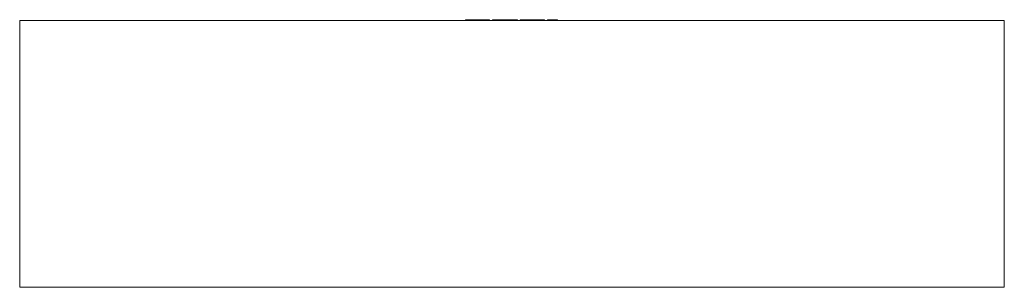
# Model space of a CAD drawing. Header units: millimetres. Extents: x -1200 to 1200, y 100 to 752.
import ezdxf

# ---------------------------------------------------------------- set-up
doc = ezdxf.new("R2010")
doc.units = ezdxf.units.MM

# ---------------------------------------------------------------- blocks, each defined once
blk = doc.blocks.new('RSen_56_ME_FB_LOD200 - convector_jaga - linw0_06524016 - wall mounted - 16_jaga_linea plus_lxhxd 2400x650x168 mm-324755-back')
at = {"lineweight": 18}
for p, q in [((-1200, 750), (1200, 750)), ((-1200, 750), (-1200, 100)), ((1200, 100), (1200, 750)), ((1200, 100), (-1200, 100))]:
    blk.add_line(p, q, dxfattribs=at)
blk = doc.blocks.new('RSen_55_GM_FB_logo - SH_jaga - standard-260147-back')
at = {"lineweight": 18}
for p, q in [((-113.6, 752), (-113.6, 750)), ((-113.6, 752), (-101.7, 752)), ((-101.7, 752), (-68.7, 752)), ((-68.7, 752), (-56.9, 752)), ((-56.9, 750), (-56.9, 752)), ((-56.9, 752), (-54.6, 752)), ((-54.6, 750), (-54.6, 752)), ((-47.4, 752), (-30.5, 752)), ((-47.4, 750), (-47.4, 752)), ((-30.5, 752), (-30.5, 750)), ((-30.5, 752), (-23, 752)), ((-30.5, 750), (-30.5, 752)), ((-23, 752), (-2.8, 752)), ((-2.8, 752), (13, 752)), ((13, 750), (13, 752)), ((20.3, 752), (20.3, 750)), ((20.3, 752), (32.2, 752)), ((32.2, 752), (65.3, 752)), ((65.3, 752), (77, 752)), ((77, 750), (77, 752)), ((77, 752), (79.4, 752)), ((79.4, 750), (79.4, 752)), ((86.7, 752), (103.4, 752)), ((86.7, 750), (86.7, 752)), ((103.4, 752), (107.3, 752)), ((103.4, 752), (103.4, 750)), ((107.3, 752), (110.7, 752)), ((110.7, 750), (110.7, 752))]:
    blk.add_line(p, q, dxfattribs=at)

msp = doc.modelspace()

# ---------------------------------------------------------------- block references
at = {"lineweight": 18}
for name in ['RSen_56_ME_FB_LOD200 - convector_jaga - linw0_06524016 - wall mounted - 16_jaga_linea plus_lxhxd 2400x650x168 mm-324755-back', 'RSen_55_GM_FB_logo - SH_jaga - standard-260147-back']:
    msp.add_blockref(name, (0, 0), dxfattribs=at)

doc.saveas('drawing.dxf')
